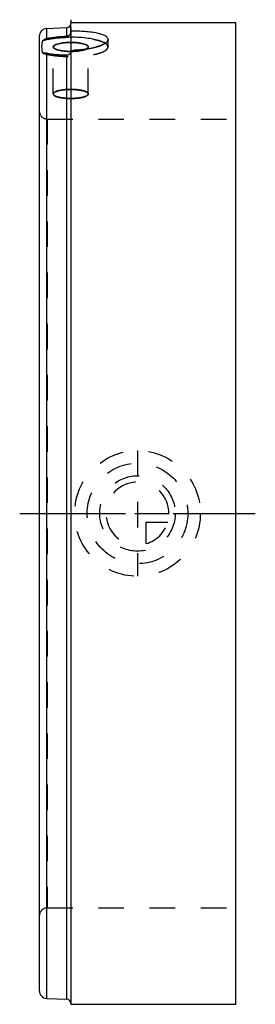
# Model space of a CAD drawing. Header units: millimetres. Extents: x 470 to 530, y 375 to 626.
import ezdxf

# ---------------------------------------------------------------- set-up
doc = ezdxf.new("R2010")
doc.units = ezdxf.units.MM
doc.header["$LTSCALE"] = 65.185185
doc.linetypes.add('CENTER', pattern=[0.6, 0.375, -0.075, 0.075, -0.075])
doc.linetypes.add('HIDDEN', pattern=[0.2, 0.1, -0.1])
for name, color, linetype in [('ACHSEN_S', 7, 'CONTINUOUS'), ('KOERPER', 7, 'CONTINUOUS'), ('KONST.EL_MIT_GEO', 7, 'CONTINUOUS'), ('KURVEN', 7, 'CONTINUOUS')]:
    doc.layers.add(name, color=color, linetype=linetype)

msp = doc.modelspace()

# ---------------------------------------------------------------- linework, layer by layer
at = {"layer": 'ACHSEN_S', "color": 2, "linetype": 'CENTER'}
msp.add_line((470, 500), (530, 500), dxfattribs=at)
at = {"layer": 'KOERPER', "color": 7, "linetype": 'Continuous'}
for p, q in [((483, 625), (525, 625)), ((525, 375), (525, 625)), ((483, 375), (525, 375))]:
    msp.add_line(p, q, dxfattribs=at)
at = {"layer": 'KOERPER', "color": 2, "linetype": 'CENTER'}
msp.add_line((483, 623.81), (483, 601.83), dxfattribs=at)
at = {"layer": 'KOERPER', "color": 8, "linetype": 'HIDDEN'}
for p, q in [((478.55, 606.83), (478.55, 618.81)), ((487.45, 606.83), (487.45, 618.81))]:
    msp.add_line(p, q, dxfattribs=at)
at = {"layer": 'KOERPER', "color": 7, "linetype": 'Continuous'}
for points, knots in [([(483, 619.96), (482.71, 619.96), (482.14, 619.95), (481.32, 619.88), (480.56, 619.78), (479.89, 619.64), (479.4, 619.5), (479.08, 619.36), (478.79, 619.2), (478.55, 618.99), (478.55, 618.81)], [0, 0, 0, 0, 0.182243, 0.357951, 0.520935, 0.665598, 0.787368, 0.838686, 0.88335, 1, 1, 1, 1]), ([(487.45, 618.81), (487.45, 618.99), (487.21, 619.2), (486.92, 619.36), (486.6, 619.5), (486.11, 619.64), (485.44, 619.78), (484.68, 619.88), (483.86, 619.95), (483.29, 619.96), (483, 619.96)], [0, 0, 0, 0, 0.11665, 0.161314, 0.212632, 0.334402, 0.479065, 0.642049, 0.817757, 1, 1, 1, 1]), ([(478.55, 618.81), (478.55, 618.62), (478.79, 618.41), (479.08, 618.26), (479.4, 618.12), (479.89, 617.98), (480.56, 617.84), (481.32, 617.73), (482.14, 617.67), (482.71, 617.66), (483, 617.66)], [0, 0, 0, 0, 0.11665, 0.161314, 0.212632, 0.334402, 0.479065, 0.642049, 0.817757, 1, 1, 1, 1]), ([(486.74, 618.19), (486.85, 618.23), (487.03, 618.31), (487.26, 618.46), (487.41, 618.63), (487.45, 618.75), (487.45, 618.81)], [0, 0, 0, 0, 0.341306, 0.615042, 0.827646, 1, 1, 1, 1])]:
    msp.add_open_spline(points, degree=3, knots=knots, dxfattribs=at)
at = {"layer": 'KOERPER', "color": 8, "linetype": 'HIDDEN'}
for points, knots in [([(483, 617.66), (483.71, 617.66), (484.73, 617.72), (485.98, 617.94), (486.51, 618.09), (486.74, 618.19)], [0, 0, 0, 0, 0.562872, 0.803897, 1, 1, 1, 1]), ([(483, 607.98), (482.71, 607.98), (482.14, 607.97), (481.32, 607.91), (480.56, 607.8), (479.89, 607.66), (479.4, 607.52), (479.08, 607.38), (478.79, 607.23), (478.55, 607.02), (478.55, 606.83)], [0, 0, 0, 0, 0.182241, 0.357952, 0.520936, 0.665599, 0.787369, 0.838688, 0.88335, 1, 1, 1, 1]), ([(478.55, 606.83), (478.55, 606.65), (478.79, 606.44), (479.08, 606.28), (479.4, 606.14), (479.89, 606), (480.56, 605.86), (481.32, 605.76), (482.14, 605.69), (482.71, 605.68), (483, 605.68)], [0, 0, 0, 0, 0.11665, 0.161312, 0.212631, 0.334401, 0.479064, 0.642048, 0.817759, 1, 1, 1, 1]), ([(487.45, 606.83), (487.45, 607.02), (487.21, 607.23), (486.92, 607.38), (486.6, 607.52), (486.11, 607.66), (485.44, 607.8), (484.68, 607.91), (483.86, 607.97), (483.29, 607.98), (483, 607.98)], [0, 0, 0, 0, 0.11665, 0.161312, 0.212631, 0.334401, 0.479064, 0.642048, 0.817759, 1, 1, 1, 1]), ([(483, 605.68), (483.29, 605.68), (483.86, 605.69), (484.68, 605.76), (485.44, 605.86), (486.11, 606), (486.6, 606.14), (486.92, 606.28), (487.21, 606.44), (487.45, 606.65), (487.45, 606.83)], [0, 0, 0, 0, 0.182241, 0.357952, 0.520936, 0.665599, 0.787369, 0.838688, 0.88335, 1, 1, 1, 1])]:
    msp.add_open_spline(points, degree=3, knots=knots, dxfattribs=at)
at = {"layer": 'KONST.EL_MIT_GEO', "color": 2, "linetype": 'CENTER'}
for p, q in [((483, 625.74), (483, 625)), ((483, 622.58), (483, 617.93))]:
    msp.add_line(p, q, dxfattribs=at)
at = {"layer": 'KONST.EL_MIT_GEO', "color": 7, "linetype": 'Continuous'}
for p, q in [((483, 622.58), (483, 625)), ((483, 625), (525, 625)), ((476.91, 623.5), (482.04, 623.72)), ((476.91, 620.97), (476.91, 623.5)), ((482.04, 621.6), (482.04, 623.72)), ((475, 621.5), (475, 378.5)), ((476.91, 376.5), (476.91, 617.19)), ((483, 617.93), (483, 375)), ((482.04, 376.28), (482.04, 616.71)), ((476.91, 376.5), (482.04, 376.28)), ((483, 375), (525, 375))]:
    msp.add_line(p, q, dxfattribs=at)
at = {"layer": 'KONST.EL_MIT_GEO', "color": 8, "linetype": 'HIDDEN'}
for p, q in [((492.5, 618.81), (492.5, 620.74)), ((478.55, 606.83), (478.55, 618.81)), ((487.45, 606.83), (487.45, 618.81)), ((477, 600.45), (477, 399.55)), ((477, 600.45), (525, 600.45)), ((525, 399.55), (525, 600.45)), ((477, 399.55), (525, 399.55))]:
    msp.add_line(p, q, dxfattribs=at)
at = {"layer": 'KONST.EL_MIT_GEO', "color": 7, "linetype": 'Continuous'}
for centre, radius, start, end in [((482, 624.72), 1, 272.5, 360), ((477, 621.5), 2, 92.5, 180), ((477, 378.5), 2, 180, 267.5), ((482, 375.28), 1, 0, 87.5)]:
    msp.add_arc(centre, radius, start, end, dxfattribs=at)
at = {"layer": 'KONST.EL_MIT_GEO', "color": 8, "linetype": 'HIDDEN'}
for centre, radius, start, end in [((491.85, 620.74), 0.647, 354.5232, 359.9832), ((476.35, 615.61), 1.63, 100.0021, 106.6457), ((476.37, 614.76), 2.5, 77.4883, 82.1475), ((480.45, 633.16), 16.36, 257.5192, 258.5516), ((483, 646.43), 28.5, 269.9996, 271.9024), ((483, 634.8), 17.14, 270.0001, 270.8697), ((482.06, 617.66), 0.937, 355.648, 359.9954), ((481.8, 644.47), 27.76, 268.6031, 270.4986), ((482.04, 617.7), 0.988, 270.4962, 274.6979), ((477, 602.45), 2, 180, 270), ((477, 397.55), 2, 90, 180)]:
    msp.add_arc(centre, radius, start, end, dxfattribs=at)
at = {"layer": 'KONST.EL_MIT_GEO', "color": 7, "linetype": 'Continuous'}
for points, knots in [([(482.04, 621.6), (482.17, 621.61), (482.42, 621.67), (482.74, 621.89), (482.95, 622.21), (483, 622.46), (483, 622.58)], [0, 0, 0, 0, 0.253822, 0.506044, 0.754377, 1, 1, 1, 1]), ([(492.5, 620.74), (492.5, 620.82), (492.47, 620.99), (492.32, 621.23), (492.08, 621.45), (491.62, 621.74), (490.82, 622.05), (489.64, 622.34), (488.22, 622.57), (486.59, 622.73), (484.83, 622.83), (483.62, 622.85), (483, 622.85)], [0, 0, 0, 0, 0.023923, 0.050271, 0.081344, 0.11844, 0.21252, 0.333075, 0.477224, 0.640364, 0.816766, 1, 1, 1, 1]), ([(475.89, 617.18), (475.81, 617.44), (475.71, 617.99), (475.66, 618.81), (475.71, 619.63), (475.81, 620.17), (475.89, 620.44)], [0, 0, 0, 0, 0.252054, 0.5, 0.747946, 1, 1, 1, 1]), ([(491.78, 619.75), (491.61, 619.86), (491.22, 620.05), (490.27, 620.42), (488.81, 620.79), (486.79, 621.09), (484.54, 621.26), (482.19, 621.28), (479.89, 621.16), (477.79, 620.89), (476.48, 620.61), (475.89, 620.44)], [0, 0, 0, 0, 0.036989, 0.0809, 0.187966, 0.316299, 0.458735, 0.606929, 0.752087, 0.885648, 1, 1, 1, 1]), ([(475.89, 620.44), (475.96, 620.5), (476.26, 620.74), (476.63, 620.91), (476.91, 620.97)], [0, 0, 0, 0, 0.256047, 1, 1, 1, 1]), ([(476.91, 620.97), (477.71, 621.14), (479.41, 621.4), (481.13, 621.55), (482.04, 621.6)], [0, 0, 0, 0, 0.470777, 1, 1, 1, 1]), ([(483, 617.93), (483.62, 617.93), (484.83, 617.97), (486.6, 618.15), (488.22, 618.42), (489.65, 618.78), (490.83, 619.21), (491.62, 619.62), (492.08, 619.98), (492.32, 620.23), (492.46, 620.48), (492.5, 620.66), (492.5, 620.74)], [0, 0, 0, 0, 0.179547, 0.35291, 0.514212, 0.658093, 0.780062, 0.876982, 0.915777, 0.948454, 0.97593, 1, 1, 1, 1]), ([(476.91, 617.19), (476.82, 617.21), (476.48, 617.27), (476.13, 617.25), (475.89, 617.18)], [0, 0, 0, 0, 0.271764, 1, 1, 1, 1]), ([(482.04, 616.71), (481.13, 616.7), (479.41, 616.77), (477.7, 617.02), (476.91, 617.19)], [0, 0, 0, 0, 0.528741, 1, 1, 1, 1]), ([(483, 617.66), (483, 617.54), (482.95, 617.29), (482.74, 616.98), (482.42, 616.76), (482.17, 616.71), (482.04, 616.71)], [0, 0, 0, 0, 0.247069, 0.495861, 0.746889, 1, 1, 1, 1])]:
    msp.add_open_spline(points, degree=3, knots=knots, dxfattribs=at)
at = {"layer": 'KONST.EL_MIT_GEO', "color": 8, "linetype": 'HIDDEN'}
for points, knots in [([(475.89, 620.44), (476.6, 620.65), (478.21, 620.97), (480.78, 621.24), (483.56, 621.3), (485.87, 621.18), (487.63, 620.97), (488.82, 620.76), (489.87, 620.52), (490.77, 620.24), (491.5, 619.93), (492.04, 619.59), (492.4, 619.23), (492.5, 618.94), (492.5, 618.81)], [0, 0, 0, 0, 0.129128, 0.281834, 0.445571, 0.606537, 0.681731, 0.751286, 0.813832, 0.868236, 0.91371, 0.95, 0.977838, 1, 1, 1, 1]), ([(478.55, 618.81), (478.55, 618.99), (478.79, 619.2), (479.08, 619.36), (479.4, 619.5), (479.89, 619.64), (480.56, 619.78), (481.32, 619.88), (482.14, 619.95), (482.71, 619.96), (483, 619.96)], [0, 0, 0, 0, 0.11665, 0.161314, 0.212632, 0.334402, 0.479065, 0.642049, 0.817757, 1, 1, 1, 1]), ([(483, 619.96), (483.29, 619.96), (483.86, 619.95), (484.68, 619.88), (485.44, 619.78), (486.11, 619.64), (486.6, 619.5), (486.92, 619.36), (487.21, 619.2), (487.45, 618.99), (487.45, 618.81)], [0, 0, 0, 0, 0.182243, 0.357951, 0.520935, 0.665598, 0.787368, 0.838686, 0.88335, 1, 1, 1, 1]), ([(492.5, 620.68), (492.47, 620.4), (492.12, 619.97), (491.51, 619.56), (490.83, 619.22), (489.99, 618.9), (488.63, 618.5), (487.52, 618.29), (486.74, 618.19)], [0, 0, 0, 0, 0.130912, 0.22618, 0.343244, 0.48131, 0.638552, 1, 1, 1, 1]), ([(492.5, 618.81), (492.5, 618.89), (492.46, 619.07), (492.32, 619.31), (492.08, 619.54), (491.89, 619.68), (491.78, 619.75)], [0, 0, 0, 0, 0.198837, 0.421817, 0.685819, 1, 1, 1, 1]), ([(475.89, 617.18), (476.6, 616.97), (478.21, 616.65), (480.78, 616.38), (483.56, 616.32), (485.87, 616.44), (487.63, 616.65), (488.82, 616.85), (489.87, 617.1), (490.77, 617.38), (491.5, 617.69), (492.04, 618.03), (492.4, 618.39), (492.5, 618.68), (492.5, 618.81)], [0, 0, 0, 0, 0.129128, 0.281834, 0.445571, 0.606537, 0.681731, 0.751286, 0.813832, 0.868236, 0.91371, 0.95, 0.977838, 1, 1, 1, 1]), ([(476.07, 617.22), (476.12, 617.23), (476.33, 617.26), (476.55, 617.25), (476.71, 617.23)], [0, 0, 0, 0, 0.238213, 1, 1, 1, 1]), ([(477.2, 617.13), (477.82, 617.01), (479.12, 616.82), (480.44, 616.73), (481.13, 616.72)], [0, 0, 0, 0, 0.476173, 1, 1, 1, 1]), ([(483, 617.66), (482.71, 617.66), (482.14, 617.67), (481.32, 617.73), (480.56, 617.84), (479.89, 617.98), (479.4, 618.12), (479.08, 618.26), (478.79, 618.41), (478.55, 618.62), (478.55, 618.81)], [0, 0, 0, 0, 0.182243, 0.357951, 0.520935, 0.665598, 0.787368, 0.838686, 0.88335, 1, 1, 1, 1]), ([(486.74, 618.19), (486.53, 618.1), (486.03, 617.95), (484.87, 617.73), (483.92, 617.67), (483.26, 617.66)], [0, 0, 0, 0, 0.196758, 0.436877, 1, 1, 1, 1]), ([(486.74, 618.19), (486.52, 618.15), (485.59, 618.04), (484.65, 617.97), (483.95, 617.95)], [0, 0, 0, 0, 0.242804, 1, 1, 1, 1]), ([(487.44, 618.74), (487.42, 618.63), (487.26, 618.46), (487.01, 618.3), (486.84, 618.22), (486.74, 618.19)], [0, 0, 0, 0, 0.391332, 0.666189, 1, 1, 1, 1]), ([(478.55, 606.83), (478.55, 607.02), (478.79, 607.23), (479.08, 607.38), (479.4, 607.52), (479.89, 607.66), (480.56, 607.8), (481.32, 607.91), (482.14, 607.97), (482.71, 607.98), (483, 607.98)], [0, 0, 0, 0, 0.11665, 0.161312, 0.212631, 0.334401, 0.479064, 0.642048, 0.817759, 1, 1, 1, 1]), ([(483, 605.68), (482.71, 605.68), (482.14, 605.69), (481.32, 605.76), (480.56, 605.86), (479.89, 606), (479.4, 606.14), (479.08, 606.28), (478.79, 606.44), (478.55, 606.65), (478.55, 606.83)], [0, 0, 0, 0, 0.182241, 0.357952, 0.520936, 0.665599, 0.787369, 0.838688, 0.88335, 1, 1, 1, 1]), ([(483, 607.98), (483.29, 607.98), (483.86, 607.97), (484.68, 607.91), (485.44, 607.8), (486.11, 607.66), (486.6, 607.52), (486.92, 607.38), (487.21, 607.23), (487.45, 607.02), (487.45, 606.83)], [0, 0, 0, 0, 0.182241, 0.357952, 0.520936, 0.665599, 0.787369, 0.838688, 0.88335, 1, 1, 1, 1]), ([(487.45, 606.83), (487.45, 606.65), (487.21, 606.44), (486.92, 606.28), (486.6, 606.14), (486.11, 606), (485.44, 605.86), (484.68, 605.76), (483.86, 605.69), (483.29, 605.68), (483, 605.68)], [0, 0, 0, 0, 0.11665, 0.161312, 0.212631, 0.334401, 0.479064, 0.642048, 0.817759, 1, 1, 1, 1])]:
    msp.add_open_spline(points, degree=3, knots=knots, dxfattribs=at)
msp.add_open_spline([(487.45, 618.81), (487.45, 618.79), (487.45, 618.76), (487.44, 618.74)], degree=3, dxfattribs=at)
at = {"layer": 'KURVEN', "color": 8, "linetype": 'HIDDEN'}
for p, q in [((500, 516), (500, 484)), ((490.4, 500), (508, 500)), ((502.2, 497.8), (507.69, 497.8)), ((502.2, 492.31), (502.2, 497.8))]:
    msp.add_line(p, q, dxfattribs=at)
for radius in [16, 12.8, 9.6]:
    msp.add_circle((500, 500), radius, dxfattribs=at)
for start, end in [(0, 270), (285.962, 344.038)]:
    msp.add_arc((500, 500), 8, start, end, dxfattribs=at)

doc.saveas('drawing.dxf')
